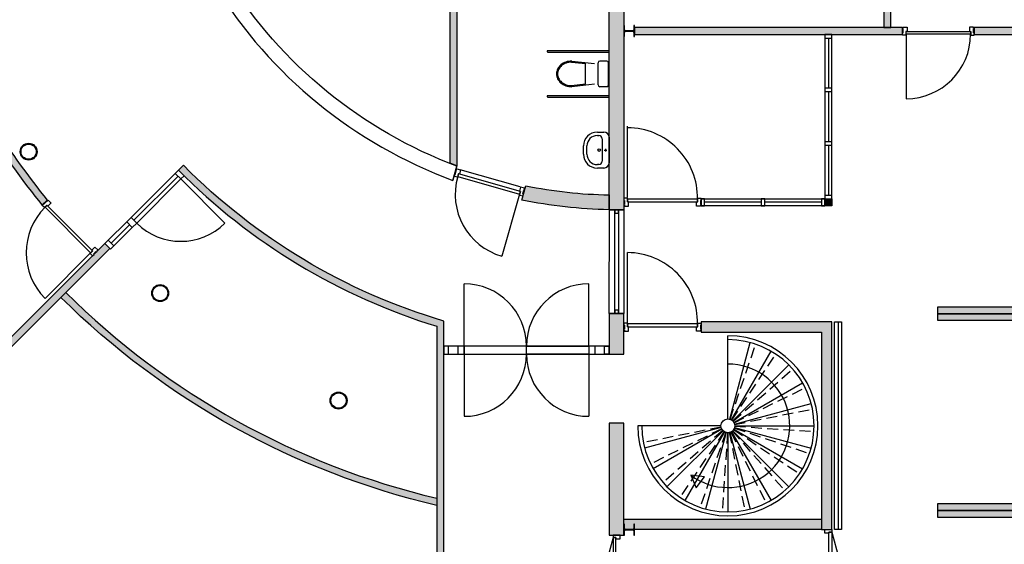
# Model space of a CAD drawing. Header units: millimetres. Extents: x 16297 to 69231, y 13320 to 52100.
# Tile 3 of 6: x 29567 to 43776, y 21049 to 28625. Entities that reach past the tile are written whole.
import ezdxf

# ---------------------------------------------------------------- set-up
doc = ezdxf.new("R2010")
doc.units = ezdxf.units.MM
doc.header["$LTSCALE"] = 100
for name, pattern in [('B0701', [2.34375, 1.5625, -0.78125]), ('DASHED', [19.049999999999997, 12.7, -6.35]), ('HIDDEN', [9.524999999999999, 6.35, -3.175])]:
    doc.linetypes.add(name, pattern=pattern)
for name, color, linetype in [('AA21----_BUITENWAND', 8, 'Continuous'), ('AA22----_BINNENWAND', 9, 'Continuous'), ('AA28----_KONSTRUKTIE', 8, 'Continuous'), ('AL22----_BINNENWAND', 2, 'Continuous'), ('AL24----_TRAPPEN', 7, 'Continuous'), ('AL27----_DAKEN', 8, 'DASHED'), ('Al28----_KONSTRUKTIE', 4, 'Continuous'), ('AL32----_BINNENKOZIJN', 1, 'Continuous'), ('AL51----_RADIATOREN', 8, 'Continuous'), ('AL74----_SANITAIR', 7, 'Continuous')]:
    doc.layers.add(name, color=color, linetype=linetype)

# ---------------------------------------------------------------- blocks, each defined once
blk = doc.blocks.new('*U5')
at = {"layer": 'AL32----_BINNENKOZIJN'}
blk.add_line((-34.99999999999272, -50), (-979.8746805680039, -303.1784076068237), dxfattribs=at)
for points in [[(-1050, 50), (-1050, -50), (-1015.000000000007, -50), (-1015.000000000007, -8.763167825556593), (-1000, -8.763167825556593), (-1000, 50)], [(0, 50), (0, -50), (-34.99999999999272, -50), (-34.99999999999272, -8.763167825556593), (-50, -8.763167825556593), (-50, 50)], [(-1015.000000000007, -8.763167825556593), (-34.99999999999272, -8.763167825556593), (-34.99999999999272, -50), (-1015.000000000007, -50)]]:
    blk.add_lwpolyline(points, close=True, dxfattribs=at)
blk.add_arc((-84.99999999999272, -50), 930.0000000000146, 180, 195.7972966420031, dxfattribs=at)
blk = doc.blocks.new('*U6')
at = {"layer": 'AL32----_BINNENKOZIJN'}
blk.add_line((-34.99999999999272, 50), (-979.8746805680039, 303.1784076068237), dxfattribs=at)
for points in [[(-1050, -50), (-1050, 50), (-1015.000000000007, 50), (-1015.000000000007, 8.763167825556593), (-1000, 8.763167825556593), (-1000, -50)], [(-1015.000000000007, 8.763167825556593), (-34.99999999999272, 8.763167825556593), (-34.99999999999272, 50), (-1015.000000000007, 50)], [(0, -50), (0, 50), (-34.99999999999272, 50), (-34.99999999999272, 8.763167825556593), (-50, 8.763167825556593), (-50, -50)]]:
    blk.add_lwpolyline(points, close=True, dxfattribs=at)
blk.add_arc((-84.99999999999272, 50), 930.0000000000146, 164.2027033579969, 180, dxfattribs=at)
blk = doc.blocks.new('*U19')
at = {"layer": 'AL32----_BINNENKOZIJN'}
blk.add_lwpolyline([(-50, -25), (50, -25), (50, 25), (-50, 25)], close=True, dxfattribs=at)
blk = doc.blocks.new('*U20')
at = {"layer": 'AL32----_BINNENKOZIJN', "color": 0, "linetype": 'ByBlock', "lineweight": -2, "transparency": 16777216}
for p in [(1.421814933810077e-13, 2322), (9.478766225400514e-14, 1548), (4.739383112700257e-14, 774), (0, 0)]:
    blk.add_blockref('*U19', p, dxfattribs=at)
blk = doc.blocks.new('*U21')
at = {"layer": 'AL32----_BINNENKOZIJN'}
blk.add_lwpolyline([(-50, -25), (50, -25), (50, 25), (-50, 25)], close=True, dxfattribs=at)
blk = doc.blocks.new('*U22')
at = {"layer": 'AL32----_BINNENKOZIJN', "color": 0, "linetype": 'ByBlock', "lineweight": -2, "transparency": 16777216}
for p in [(1.062993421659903e-13, 1736), (5.314967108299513e-14, 868), (0, 0)]:
    blk.add_blockref('*U21', p, dxfattribs=at)

msp = doc.modelspace()

# ---------------------------------------------------------------- hatches: boundary and pattern name
at = {"layer": 'AA21----_BUITENWAND'}
h = msp.add_hatch(color=256, dxfattribs=at)
edge = h.paths.add_edge_path()
edge.add_line((20539.51490452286, 30372.03641669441), (20551.31274302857, 30272.73480036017))
edge.add_line((20551.31274302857, 30272.73480036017), (19809.51663044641, 30184.60339739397))
edge.add_arc((38189.87357601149, 32710.83546178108), 18553.1498643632, 187.8258120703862, 191.1932415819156)
edge.add_line((19989.64061967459, 29109.32324819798), (19891.55343779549, 29089.8577723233))
edge.add_arc((39107.30119471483, 32874.20797494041), 19584.8479267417, 189.0521501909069, 191.141254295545, ccw=False)
edge.add_line((19766.37185544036, 29792.85752314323), (19696.8562883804, 30271.92172938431))
edge.add_line((19696.8562883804, 30271.92172938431), (20539.51490452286, 30372.03641669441))
edge = h.paths.add_edge_path()
edge.add_arc((38186.75941301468, 32710.36029766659), 18650.00000571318, 195.8061653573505, 200.1938346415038, ccw=False)
edge.add_line((20241.94035713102, 27630.40269305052), (20338.17383113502, 27657.58947976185))
edge.add_arc((38186.75940757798, 32710.36029589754), 18550.00000000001, 195.8063309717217, 200.1936690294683)
edge.add_line((20777.00618187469, 26307.00237835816), (20683.17167342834, 26272.4323347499))
edge = h.paths.add_edge_path()
edge.add_arc((38186.75941281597, 32710.36029856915), 18650.0000058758, 204.8061653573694, 209.193834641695, ccw=False)
edge.add_line((21257.55130739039, 24885.75723244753), (21348.34703719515, 24927.66353674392))
edge.add_arc((38186.75940757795, 32710.36029589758), 18550.00000000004, 204.8063309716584, 209.1936690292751)
edge.add_line((21993.05500417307, 23662.35290779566), (21905.78370057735, 23613.52952754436))
edge = h.paths.add_edge_path()
edge.add_arc((38186.75940755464, 32710.36029588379), 18549.99999997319, 213.8063309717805, 218.1936690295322, ccw=False)
edge.add_line((22773.13783932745, 22389.37341717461), (22690.01554611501, 22333.77946730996))
edge.add_arc((38186.75940757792, 32710.36029589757), 18650.00000000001, 213.8061653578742, 218.1938346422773)
edge.add_line((23529.28738304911, 21178.62088459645), (23607.84657277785, 21240.49540762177))
edge = h.paths.add_edge_path()
edge.add_line((24504.06104902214, 20037.30756071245), (24577.46315933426, 20105.22024798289))
edge.add_arc((38186.75940757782, 32710.36029589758), 18549.99999999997, 222.8063309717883, 227.1936690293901)
edge.add_line((25581.61935994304, 19101.06404739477), (25513.70667239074, 19027.66193734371))
edge.add_arc((38186.75941543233, 32710.36030375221), 18650.00001110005, 222.8061653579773, 227.1938346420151, ccw=False)
edge = h.paths.add_edge_path(flags=17)
edge.add_arc((38186.75940960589, 32710.3602998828), 18650.00000446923, 240.806165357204, 245.19383464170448, ccw=False)
edge.add_line((29089.92863895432, 16429.38458904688), (29138.75201979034, 16516.65589231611))
edge.add_arc((38186.75940757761, 32710.36029589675), 18550, 240.8063309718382, 245.1936690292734)
edge.add_line((30404.06264869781, 15871.94792538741), (30362.15634380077, 15781.15219586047))
edge = h.paths.add_edge_path()
edge.add_arc((38186.75940935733, 32710.36030138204), 18650.00000576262, 249.8061653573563, 254.1938346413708, ccw=False)
edge.add_line((31748.83144607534, 15206.77256187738), (31783.4014903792, 15300.60707006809))
edge.add_arc((38186.75940757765, 32710.36029589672), 18549.99999999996, 249.8063309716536, 254.1936690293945)
edge.add_line((33133.9885917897, 14861.77471935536), (33106.80180432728, 14765.54124556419))
edge = h.paths.add_edge_path()
edge.add_line((27769.26357379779, 17242.3794856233), (27224.56445235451, 17622.19335078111))
edge.add_line((27224.56445235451, 17622.19335078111), (26694.89847076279, 18022.7113915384))
edge.add_line((33059.00105042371, 14780.25310088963), (32423.59246252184, 14973.15626698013))
edge.add_line((32423.59246252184, 14973.15626698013), (31796.0832981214, 15190.39576988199))
at = {"layer": 'AA22----_BINNENWAND'}
for points in [[(35776.7594075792, 26551.19363605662), (35776.75940757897, 29119.3623267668), (34338.767570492, 29119.36232676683), (34338.767570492, 29219.36232676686), (35876.75940757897, 29219.36232676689), (35876.75940757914, 26512.97919080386)], [(42136.75940757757, 28510.36029589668), (42136.75940757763, 29115.36029589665), (42036.75940757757, 29115.36029589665), (42036.75940757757, 28510.36029589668)], [(42306.75940757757, 28510.36029589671), (38438.75940757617, 28510.36029589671), (38438.75940757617, 28410.36029589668), (42306.75940757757, 28410.36029589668)], [(44075.2019672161, 28510.36029589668), (43340.75940757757, 28510.36029589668), (43340.75940757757, 28410.36029589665), (44075.2019672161, 28410.36029589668)], [(41186.79256029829, 26038.3271431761), (41286.75940757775, 26038.3271431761), (41286.75940757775, 25938.32714317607), (41186.79256029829, 25938.32714317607)], [(25105.283955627, 19558.17416582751), (30868.30353583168, 25321.19374603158), (30797.59285771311, 25391.90442415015), (25034.57327750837, 19628.88484394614)], [(41286.75940757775, 21260.36029589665), (41286.75940757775, 24260.36029589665), (39400.75940757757, 24260.36029589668), (39400.75940757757, 24110.36029589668), (41136.7594075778, 24110.36029589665), (41136.75940757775, 21260.36029589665)], [(38286.75940757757, 21410.36029589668), (41136.75940757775, 21410.36029589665), (41136.75940757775, 21260.36029589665), (38286.75940757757, 21260.36029589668)]]:
    msp.add_hatch(color=256, dxfattribs=at).paths.add_polyline_path(points)
h = msp.add_hatch(color=256, dxfattribs=at)
h.paths.add_polyline_path([(47361.94014388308, 26705.7280617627), (47261.94014388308, 26705.7280617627), (47261.94014388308, 28212.92608488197), (44521.42629114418, 28212.92608488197), (44521.42629114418, 26705.7280617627), (44421.42629114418, 26705.7280617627), (44421.42629114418, 28312.92608488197), (47361.94014388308, 28312.92608488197)])
h.paths.add_polyline_path([(50302.45399662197, 26705.7280617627), (50202.45399662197, 26705.7280617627), (50202.45399662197, 28212.92608488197), (47461.94014388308, 28212.92608488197), (47461.94014388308, 26705.7280617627), (47361.94014388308, 26705.7280617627), (47361.94014388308, 28312.92608488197), (50302.45399662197, 28312.92608488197)])
h.paths.add_polyline_path([(53242.96784936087, 26705.7280617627), (53142.96784936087, 26705.7280617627), (53142.96784936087, 28212.92608488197), (50402.45399662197, 28212.92608488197), (50402.45399662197, 26705.7280617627), (50302.45399662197, 26705.7280617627), (50302.45399662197, 28312.92608488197), (53242.96784936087, 28312.92608488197)])
h.paths.add_polyline_path([(56183.48170209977, 26705.7280617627), (56083.48170209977, 26705.7280617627), (56083.48170209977, 28212.92608488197), (53342.96784936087, 28212.92608488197), (53342.96784936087, 26705.7280617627), (53242.96784936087, 26705.7280617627), (53242.96784936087, 28312.92608488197), (56183.48170209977, 28312.92608488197)])
h.paths.add_polyline_path([(59123.99555483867, 26705.7280617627), (59023.99555483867, 26705.7280617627), (59023.99555483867, 28212.92608488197), (56283.48170209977, 28212.92608488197), (56283.48170209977, 26705.7280617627), (56183.48170209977, 26705.7280617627), (56183.48170209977, 28312.92608488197), (59123.99555483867, 28312.92608488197)])
h.paths.add_polyline_path([(62064.50940757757, 26705.7280617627), (61964.50940757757, 26705.7280617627), (61964.50940757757, 28212.92608488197), (59223.99555483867, 28212.92608488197), (59223.99555483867, 26705.7280617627), (59123.99555483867, 26705.7280617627), (59123.99555483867, 28312.92608488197), (62064.50940757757, 28312.92608488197)])
h.paths.add_polyline_path([(42814.2282680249, 24378.73548866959), (44321.42629114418, 24378.73548866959), (44321.42629114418, 24278.73548866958), (42814.2282680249, 24278.73548866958)], flags=17)
h.paths.add_polyline_path([(47361.94014388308, 24574.75634213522), (47261.94014388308, 24574.75634213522), (47261.94014388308, 23067.55831901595), (44521.42629114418, 23067.55831901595), (44521.42629114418, 24574.75634213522), (44421.42629114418, 24574.75634213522), (44421.42629114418, 22967.55831901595), (47361.94014388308, 22967.55831901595)])
h.paths.add_polyline_path([(50302.45399662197, 24574.75634213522), (50202.45399662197, 24574.75634213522), (50202.45399662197, 23067.55831901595), (47461.94014388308, 23067.55831901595), (47461.94014388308, 24574.75634213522), (47361.94014388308, 24574.75634213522), (47361.94014388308, 22967.55831901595), (50302.45399662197, 22967.55831901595)])
h.paths.add_polyline_path([(53242.96784936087, 24574.75634213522), (53142.96784936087, 24574.75634213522), (53142.96784936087, 23067.55831901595), (50402.45399662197, 23067.55831901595), (50402.45399662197, 24574.75634213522), (50302.45399662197, 24574.75634213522), (50302.45399662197, 22967.55831901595), (53242.96784936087, 22967.55831901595)])
h.paths.add_polyline_path([(56183.48170209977, 24574.75634213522), (56083.48170209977, 24574.75634213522), (56083.48170209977, 23067.55831901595), (53342.96784936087, 23067.55831901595), (53342.96784936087, 24574.75634213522), (53242.96784936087, 24574.75634213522), (53242.96784936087, 22967.55831901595), (56183.48170209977, 22967.55831901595)])
h.paths.add_polyline_path([(59123.99555483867, 24574.75634213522), (59023.99555483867, 24574.75634213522), (59023.99555483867, 23067.55831901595), (56283.48170209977, 23067.55831901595), (56283.48170209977, 24574.75634213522), (56183.48170209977, 24574.75634213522), (56183.48170209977, 22967.55831901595), (59123.99555483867, 22967.55831901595)])
h.paths.add_polyline_path([(62064.50940757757, 24574.75634213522), (61964.50940757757, 24574.75634213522), (61964.50940757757, 23067.55831901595), (59223.99555483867, 23067.55831901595), (59223.99555483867, 24574.75634213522), (59123.99555483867, 24574.75634213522), (59123.99555483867, 22967.55831901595), (62064.50940757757, 22967.55831901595)])
h.paths.add_polyline_path([(42814.2282680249, 21438.22163593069), (42814.2282680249, 21538.22163593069), (44321.42629114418, 21538.22163593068), (44321.42629114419, 24378.73548866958), (42814.2282680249, 24378.73548866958), (42814.2282680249, 24478.73548866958), (44421.42629114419, 24478.73548866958), (44421.42629114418, 21438.22163593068)])
h.paths.add_polyline_path([(47361.94014388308, 21360.36029589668), (47261.94014388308, 21360.36029589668), (47261.94014388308, 22867.55831901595), (44521.42629114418, 22867.55831901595), (44521.42629114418, 21360.36029589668), (44421.42629114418, 21360.36029589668), (44421.42629114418, 22967.55831901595), (47361.94014388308, 22967.55831901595)])
h.paths.add_polyline_path([(50302.45399662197, 21360.36029589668), (50202.45399662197, 21360.36029589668), (50202.45399662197, 22867.55831901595), (47461.94014388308, 22867.55831901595), (47461.94014388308, 21360.36029589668), (47361.94014388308, 21360.36029589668), (47361.94014388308, 22967.55831901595), (50302.45399662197, 22967.55831901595)])
h.paths.add_polyline_path([(53242.96784936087, 21360.36029589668), (53142.96784936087, 21360.36029589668), (53142.96784936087, 22867.55831901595), (50402.45399662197, 22867.55831901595), (50402.45399662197, 21360.36029589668), (50302.45399662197, 21360.36029589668), (50302.45399662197, 22967.55831901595), (53242.96784936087, 22967.55831901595)])
h.paths.add_polyline_path([(56183.48170209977, 21360.36029589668), (56083.48170209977, 21360.36029589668), (56083.48170209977, 22867.55831901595), (53342.96784936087, 22867.55831901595), (53342.96784936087, 21360.36029589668), (53242.96784936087, 21360.36029589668), (53242.96784936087, 22967.55831901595), (56183.48170209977, 22967.55831901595)])
h.paths.add_polyline_path([(59123.99555483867, 21360.36029589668), (59023.99555483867, 21360.36029589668), (59023.99555483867, 22867.55831901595), (56283.48170209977, 22867.55831901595), (56283.48170209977, 21360.36029589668), (56183.48170209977, 21360.36029589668), (56183.48170209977, 22967.55831901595), (59123.99555483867, 22967.55831901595)])
h.paths.add_polyline_path([(62064.50940757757, 21360.36029589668), (61964.50940757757, 21360.36029589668), (61964.50940757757, 22867.55831901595), (59223.99555483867, 22867.55831901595), (59223.99555483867, 21360.36029589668), (59123.99555483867, 21360.36029589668), (59123.99555483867, 22967.55831901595), (62064.50940757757, 22967.55831901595)])
h.paths.add_polyline_path([(42814.2282680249, 21638.22163593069), (44321.42629114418, 21638.22163593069), (44321.42629114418, 21538.22163593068), (42814.2282680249, 21538.22163593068)], flags=17)
h = msp.add_hatch(color=256, dxfattribs=at)
edge = h.paths.add_edge_path()
edge.add_line((29130.65852178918, 27011.49753685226), (29215.29497866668, 27064.75793647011))
edge.add_arc((38186.75940757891, 32710.36029589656), 10599.99999999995, 212.1815657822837, 219.1304346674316)
edge.add_line((29964.21971266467, 26020.82810256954), (29893.13987448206, 25949.74826441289))
edge.add_arc((38186.75940767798, 32710.36029597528), 10700.00000012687, 212.181565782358, 219.1854804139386, ccw=False)
h = msp.add_hatch(color=256, dxfattribs=at)
edge = h.paths.add_edge_path()
edge.add_line((35686.75940757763, 19767.2247137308), (35686.75940754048, 24272.94362965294))
edge.add_arc((38186.75940758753, 32710.360295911), 8800.000000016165, 224.6744540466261, 253.49548447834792, ccw=False)
edge.add_line((31928.96483619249, 26523.2764026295), (31858.25302950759, 26452.56459591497))
edge.add_arc((38186.75940757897, 32710.36029589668), 8899.999999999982, 224.6781119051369, 253.0141914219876)
edge.add_line((35586.75940755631, 24198.60372043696), (35586.7594075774, 19767.22471373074))
edge.add_line((35586.7594075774, 19767.22471373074), (35686.75940757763, 19767.2247137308))
h = msp.add_hatch(color=256, dxfattribs=at)
edge = h.paths.add_edge_path()
edge.add_arc((38186.75940757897, 32710.3602958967), 11400.00000000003, 225.2512980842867, 256.8165185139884, ccw=False)
edge.add_line((30161.17497512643, 24614.06518531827), (30231.8863393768, 24684.77654960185))
edge.add_arc((38186.75940757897, 32710.36029589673), 11300.00000000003, 225.2535219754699, 256.6977180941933)
edge.add_line((35586.75940756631, 21713.54257439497), (35586.75940761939, 21610.81075547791))
at = {"layer": 'AA28----_KONSTRUKTIE'}
h = msp.add_hatch(color=256, dxfattribs=at)
h.paths.add_polyline_path([(38072.75940757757, 15660.36029589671), (38072.75940757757, 16767.22471373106), (38286.75940757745, 16767.22471373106), (38286.75940757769, 15660.36029589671)])
h.paths.add_polyline_path([(38072.75940757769, 19767.22471373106), (38072.75940757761, 20130.36029589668), (38286.75940757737, 20130.36029589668), (38286.7594075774, 19767.22471373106)])
h.paths.add_polyline_path([(38072.75940757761, 21180.36029589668), (38286.75940757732, 21180.36029589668), (38286.75940757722, 22797.14650954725), (38072.75940757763, 22797.14650954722)])
edge = h.paths.add_edge_path()
edge.add_arc((38186.75940678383, 32710.36029559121), 6615.999999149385, 198.0000042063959, 204.0290074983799, ccw=False)
edge.add_line((31894.5696458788, 30665.90339912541), (31691.13469421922, 30599.49327422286))
edge.add_arc((38186.75940757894, 32710.36029589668), 6829.999999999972, 198.002478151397, 204.029737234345)
edge.add_line((31948.68659518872, 29929.1110105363), (32144.10580862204, 30016.33106758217))
edge = h.paths.add_edge_path()
edge.add_line((36810.69229173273, 26020.41715019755), (36870.47993849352, 26226.62184040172))
edge.add_arc((38186.75940757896, 32710.36029589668), 6615.999999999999, 258.5242032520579, 269.0126901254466)
edge.add_line((38072.75940749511, 26095.34253326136), (38072.75940757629, 25881.31175309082))
edge.add_arc((38186.75940764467, 32710.36029649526), 6830.000000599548, 258.376834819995, 269.04362779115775, ccw=False)
h.paths.add_polyline_path([(38286.75940757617, 39539.40883870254), (38286.75940757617, 25881.31175309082), (38072.75940757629, 25881.31175309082), (38072.75940757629, 39539.40883870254)])
h.paths.add_polyline_path([(38072.75940757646, 30244.3623267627), (36751.75940757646, 30244.36232676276), (36751.75940757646, 30458.36232676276), (38072.75940757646, 30458.3623267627)], flags=17)
h.paths.add_polyline_path([(38072.75940757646, 32322.3623267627), (33793.75940757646, 32322.3623267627), (33793.75940757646, 32088.36232676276), (34007.75940757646, 32088.36232676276), (34007.75940757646, 32108.3623267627), (35807.75940757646, 32108.36232676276), (35807.75940757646, 30458.3623267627), (34007.75940757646, 30458.36232676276), (34007.75940757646, 30828.36232676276), (33793.75940757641, 30828.3623267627), (33793.75940757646, 30244.3623267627), (36021.75940757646, 30244.3623267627), (36021.75940757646, 32108.3623267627), (38072.75940757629, 32108.3623267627)])
h.paths.add_polyline_path([(38072.75940757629, 35176.36232676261), (33793.75940757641, 35176.36232676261), (33793.75940757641, 34962.36232676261), (38072.75940757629, 34962.36232676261)])
edge = h.paths.add_edge_path()
edge.add_line((31948.68659517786, 35491.60958123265), (32144.10580864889, 35404.38952427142))
edge.add_arc((38186.75940757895, 32710.36029589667), 6615.999999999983, 155.9709925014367, 161.9999957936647)
edge.add_line((31894.56964586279, 34754.81719261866), (31691.13469421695, 34821.22731756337))
edge.add_arc((38186.75940796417, 32710.3602957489), 6830.000000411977, 155.9702627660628, 161.9975218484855, ccw=False)
edge = h.paths.add_edge_path()
edge.add_arc((38186.75940742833, 32710.36029599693), 6615.999999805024, 90.98730987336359, 148.1525196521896, ccw=False)
edge.add_line((38072.75940748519, 39325.37805843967), (38072.75940739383, 39539.40883860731))
edge.add_arc((38186.75940748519, 32710.36029589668), 6829.999999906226, 90.95637220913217, 148.1523002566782)
edge.add_line((32384.9906464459, 36314.29970190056), (32566.76037028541, 36201.35826505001))
h.paths.add_polyline_path([(38072.75940757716, 42623.57408223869), (38072.7594075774, 45653.4958780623), (38286.75940757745, 45653.49587806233), (38286.75940757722, 42623.57408223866)])
h.paths.add_polyline_path([(38072.75940756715, 49760.36029589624), (38286.75940757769, 49760.36029589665), (38286.75940757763, 48653.4958780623), (38072.75940757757, 48653.4958780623)])
h.paths.add_polyline_path([(38072.75970925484, 41039.40883906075), (38072.75940757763, 41623.67276903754), (38286.75940757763, 41623.67276903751), (38286.75940757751, 41039.40883870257), (38072.75940757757, 41039.40883870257)])
edge = h.paths.add_edge_path(flags=17)
edge.add_line((32566.76037022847, 29219.36232680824), (32384.99064775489, 29106.42089064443))
edge.add_arc((38186.75940049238, 32710.36028350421), 6829.999985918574, 211.8476996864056, 249.6978999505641)
edge.add_line((35816.95411704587, 26304.6657289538), (35876.17733960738, 26510.95173481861))
edge.add_arc((38186.74289855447, 32710.33154785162), 6615.967296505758, 211.8473631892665, 249.5591153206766, ccw=False)
edge.add_arc((32566.76243662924, 29219.36104314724), 0.002432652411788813, 31.84736321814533, 148.1511927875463)
edge = h.paths.add_edge_path()
edge.add_line((32566.76037022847, 29219.36232680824), (32384.99064775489, 29106.42089064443))
edge.add_arc((38186.75940049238, 32710.36028350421), 6829.999985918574, 211.8476996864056, 249.6978999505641)
edge.add_line((35816.95411704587, 26304.6657289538), (35876.17733960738, 26510.95173481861))
edge.add_arc((38186.74289855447, 32710.33154785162), 6615.967296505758, 211.8473631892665, 249.5591153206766)
edge.add_arc((32566.76243662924, 29219.36104314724), 0.002432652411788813, 31.84736321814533, 148.1511927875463)
h.paths.add_polyline_path([(38072.75940757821, 24383.0866180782), (38072.75940757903, 23797.04782275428), (38286.75940757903, 23797.04782275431), (38286.75940757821, 24383.0866180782)])

# ---------------------------------------------------------------- linework, layer by layer
at = {"layer": 'AL22----_BINNENWAND'}
for points in [[(35776.7594075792, 26551.19363605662), (35776.75940757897, 29119.3623267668), (34338.767570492, 29119.36232676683), (34338.767570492, 29219.36232676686), (35876.75940757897, 29219.36232676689), (35876.75940757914, 26512.97919080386)], [(42136.75940757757, 28510.36029589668), (42136.75940757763, 29115.36029589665), (42036.75940757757, 29115.36029589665), (42036.75940757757, 28510.36029589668)], [(42306.75940757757, 28510.36029589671), (38438.75940757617, 28510.36029589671), (38438.75940757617, 28410.36029589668), (42306.75940757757, 28410.36029589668)], [(44075.2019672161, 28510.36029589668), (43340.75940757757, 28510.36029589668), (43340.75940757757, 28410.36029589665), (44075.2019672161, 28410.36029589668)], [(41186.79256029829, 26038.3271431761), (41286.75940757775, 26038.3271431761), (41286.75940757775, 25938.32714317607), (41186.79256029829, 25938.32714317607)], [(25105.283955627, 19558.17416582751), (30868.30353583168, 25321.19374603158), (30797.59285771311, 25391.90442415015), (25034.57327750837, 19628.88484394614)], [(42814.2282680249, 21438.22163593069), (42814.2282680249, 21538.22163593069), (44321.42629114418, 21538.22163593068), (44321.42629114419, 24378.73548866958), (42814.2282680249, 24378.73548866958), (42814.2282680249, 24478.73548866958), (44421.42629114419, 24478.73548866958), (44421.42629114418, 21438.22163593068), (42814.2282680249, 21438.22163593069)], [(42814.2282680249, 24378.73548866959), (44321.42629114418, 24378.73548866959), (44321.42629114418, 24278.73548866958), (42814.2282680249, 24278.73548866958)], [(41286.75940757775, 21260.36029589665), (41286.75940757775, 24260.36029589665), (39400.75940757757, 24260.36029589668), (39400.75940757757, 24110.36029589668), (41136.7594075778, 24110.36029589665), (41136.75940757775, 21260.36029589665)], [(42814.2282680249, 21638.22163593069), (44321.42629114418, 21638.22163593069), (44321.42629114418, 21538.22163593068), (42814.2282680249, 21538.22163593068)], [(38286.75940757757, 21410.36029589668), (41136.75940757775, 21410.36029589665), (41136.75940757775, 21260.36029589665), (38286.75940757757, 21260.36029589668)]]:
    msp.add_lwpolyline(points, close=True, dxfattribs=at)
for points in [[(29130.65852178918, 27011.49753685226), (29215.29497866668, 27064.75793647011, 0.03032945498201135), (29964.21971266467, 26020.82810256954), (29893.13987448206, 25949.74826441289, -0.0305698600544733)], [(35686.75940757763, 19767.2247137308), (35686.75940754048, 24272.94362965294, -0.12642260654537), (31928.96483619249, 26523.2764026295), (31858.25302950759, 26452.56459591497, 0.1242733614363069), (35586.75940755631, 24198.60372043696), (35586.7594075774, 19767.22471373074)], [(35586.75940761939, 21610.81075547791, -0.1386067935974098), (30161.17497512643, 24614.06518531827), (30231.8863393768, 24684.77654960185, 0.1380686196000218), (35586.75940756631, 21713.54257439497)]]:
    msp.add_lwpolyline(points, format="xyb", close=True, dxfattribs=at)
at = {"layer": 'AL24----_TRAPPEN', "linetype": 'ByBlock'}
for p, q in [((39786.75940757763, 24004.36029589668), (39786.75940757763, 24060.36029589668)), ((39786.75940757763, 22860.36029589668), (39786.75940757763, 24004.36029589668)), ((39812.64131208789, 22856.95287852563), (40108.73029968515, 23961.97202380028)), ((39836.75940757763, 22846.96283627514), (40408.75940757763, 23837.69589820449)), ((39857.47008569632, 22831.07097401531), (40666.40024337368, 23640.0011316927)), ((39873.36194795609, 22810.36029589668), (40864.0950098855, 23382.36029589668)), ((39883.35199020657, 22786.242200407), (40988.37113548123, 23082.33118800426)), ((39686.75940757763, 22760.36029589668), (38486.75940757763, 22760.36029589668)), ((39886.75940757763, 22760.36029589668), (41030.75940757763, 22760.36029589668)), ((39690.16682494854, 22734.47839138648), (38585.14767967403, 22438.3894037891)), ((39700.156867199, 22710.36029589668), (38709.42380526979, 22138.36029589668)), ((39716.04872945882, 22689.64961777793), (38907.11857178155, 21880.71946010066)), ((39736.75940757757, 22673.75775551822), (39164.75940757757, 21683.02469358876)), ((39760.87750306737, 22663.76771326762), (39464.78851547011, 21558.74856799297)), ((39786.75940757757, 22660.36029589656), (39786.75940757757, 21516.36029589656)), ((39812.64131208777, 22663.76771326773), (40108.73029968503, 21558.74856799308)), ((39836.75940757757, 22673.75775551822), (40408.75940757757, 21683.02469358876)), ((39857.47008569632, 22689.64961777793), (40666.4002433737, 21880.71946010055)), ((39873.36194795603, 22710.36029589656), (40864.09500988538, 22138.36029589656)), ((39883.35199020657, 22734.47839138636), (40988.37113548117, 22438.3894037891)), ((39450.3745439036, 22022.72269958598), (39251.80234741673, 22046.57815561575)), ((39251.80234741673, 22046.57815561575), (39330.42901471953, 21862.68186095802)), ((39330.42901471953, 21862.68186095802), (39450.3745439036, 22022.72269958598))]:
    msp.add_line(p, q, dxfattribs=at)
at = {"layer": 'AL24----_TRAPPEN', "linetype": 'B0701'}
for p, q in [((39818.9278072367, 22855.04500460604), (40186.9342993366, 23938.23807224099)), ((39842.33790149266, 22843.49290691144), (40478.15587188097, 23794.52997692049)), ((39861.96041323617, 22826.27545915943), (40722.25991796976, 23580.34492688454)), ((39876.45810071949, 22804.56600196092), (40902.61115026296, 23310.27927933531)), ((39884.84297049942, 22779.84399894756), (41006.91893032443, 23002.73756184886)), ((39688.67584465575, 22740.87659284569), (38566.59988483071, 22517.9830299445)), ((39886.5436075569, 22753.79421376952), (41028.07485531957, 22678.67823423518)), ((39697.06071443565, 22716.15458983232), (38670.90766489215, 22210.44131245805)), ((39711.55840191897, 22694.44513263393), (38851.25889718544, 21940.3756649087)), ((39731.18091366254, 22677.2276848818), (39095.36294327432, 21726.19061487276)), ((39754.59100791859, 22665.6755871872), (39386.58451581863, 21582.48251955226)), ((39780.19332545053, 22660.57609591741), (39705.07734591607, 21519.04484815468)), ((39806.24311062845, 22662.27673297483), (40029.13667352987, 21540.20077314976)), ((39830.96511364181, 22670.66160275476), (40336.6783910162, 21644.50855321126)), ((39852.67457084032, 22685.15929023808), (40606.74403856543, 21824.85978550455)), ((39869.89201859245, 22704.78180198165), (40820.92908860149, 22068.96383159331)), ((39881.44411628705, 22728.19189623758), (40964.63718392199, 22360.18540413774))]:
    msp.add_line(p, q, dxfattribs=at)
at = {"layer": 'AL24----_TRAPPEN', "linetype": 'ByBlock'}
msp.add_circle((39786.75940757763, 22760.36029589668), 100, dxfattribs=at)
for radius, start in [(1300, 180), (1244, 180), (892, 233.1496057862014)]:
    msp.add_arc((39786.75940757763, 22760.36029589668), radius, start, 90, dxfattribs=at)
at = {"layer": 'AL27----_DAKEN', "linetype": 'HIDDEN'}
msp.add_arc((35686.75940756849, 32710.36029589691), 19390.00000000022, 89.99998725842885, 270.0000126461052, dxfattribs=at)
at = {"layer": 'Al28----_KONSTRUKTIE', "linetype": 'ByBlock'}
for p, q in [((38286.75940757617, 28540.36029589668), (38286.75940757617, 28380.36029589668)), ((38295.75940757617, 28540.36029589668), (38286.75940757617, 28540.36029589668)), ((38295.75940757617, 28478.36029589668), (38295.75940757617, 28540.36029589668)), ((38295.75940757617, 28380.36029589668), (38295.75940757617, 28442.36029589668)), ((38414.75940757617, 28463.36029589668), (38310.75940757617, 28463.36029589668)), ((38310.75940757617, 28457.36029589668), (38414.75940757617, 28457.36029589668)), ((38438.75940757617, 28540.36029589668), (38429.75940757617, 28540.36029589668)), ((38429.75940757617, 28540.36029589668), (38429.75940757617, 28478.36029589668)), ((38429.75940757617, 28442.36029589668), (38429.75940757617, 28380.36029589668)), ((38438.75940757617, 28380.36029589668), (38438.75940757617, 28540.36029589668)), ((38286.75940757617, 28380.36029589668), (38295.75940757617, 28380.36029589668)), ((38429.75940757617, 28380.36029589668), (38438.75940757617, 28380.36029589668)), ((38286.75940757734, 21340.36029589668), (38286.75940757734, 21180.36029589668)), ((38295.75940757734, 21340.36029589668), (38286.75940757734, 21340.36029589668)), ((38295.75940757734, 21278.36029589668), (38295.75940757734, 21340.36029589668)), ((38438.75940757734, 21340.36029589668), (38429.75940757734, 21340.36029589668)), ((38429.75940757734, 21340.36029589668), (38429.75940757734, 21278.36029589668)), ((38438.75940757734, 21180.36029589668), (38438.75940757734, 21340.36029589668)), ((38286.75940757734, 21180.36029589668), (38295.75940757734, 21180.36029589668)), ((38295.75940757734, 21180.36029589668), (38295.75940757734, 21242.36029589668)), ((38414.75940757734, 21263.36029589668), (38310.75940757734, 21263.36029589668)), ((38310.75940757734, 21257.36029589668), (38414.75940757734, 21257.36029589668)), ((38429.75940757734, 21242.36029589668), (38429.75940757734, 21180.36029589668)), ((38429.75940757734, 21180.36029589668), (38438.75940757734, 21180.36029589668))]:
    msp.add_line(p, q, dxfattribs=at)
at = {"layer": 'Al28----_KONSTRUKTIE'}
for p, q in [((35876.75940757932, 26512.97919080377), (35817.51021960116, 26306.60274237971)), ((38072.75940757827, 24381.31175309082), (38286.75940757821, 24381.31175309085))]:
    msp.add_line(p, q, dxfattribs=at)
for points in [[(38286.75940757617, 39539.40883870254), (38286.75940757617, 25881.31175309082), (38072.75940757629, 25881.31175309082), (38072.75940757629, 39539.40883870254)], [(38072.75940757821, 24383.0866180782), (38072.75940757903, 23797.04782275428), (38286.75940757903, 23797.04782275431), (38286.75940757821, 24383.0866180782)], [(38072.75940757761, 21180.36029589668), (38286.75940757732, 21180.36029589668), (38286.75940757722, 22797.14650954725), (38072.75940757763, 22797.14650954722)]]:
    msp.add_lwpolyline(points, close=True, dxfattribs=at)
for points in [[(32566.76037022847, 29219.36232680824), (32384.99064775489, 29106.42089064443, 0.1666707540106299), (35816.95411704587, 26304.6657289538), (35876.17733960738, 26510.95173481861, -0.1660499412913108), (32566.76450306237, 29219.36232675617, 0.5560433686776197)], [(36810.69229173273, 26020.41715019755), (36870.47993849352, 26226.62184040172, 0.04579663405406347), (38072.75940749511, 26095.34253326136), (38072.75940757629, 25881.31175309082, -0.04657630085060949)]]:
    msp.add_lwpolyline(points, format="xyb", close=True, dxfattribs=at)
for centre, radius in [((29695.54701596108, 26719.14790428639), 122.25), ((29695.54701596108, 26719.14790428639), 109.75), ((31593.34217607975, 24676.57663394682), 122.25), ((31593.34217607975, 24676.57663394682), 109.75), ((34168.57089921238, 23124.89530163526), 122.25), ((34168.57089921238, 23124.89530163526), 109.75)]:
    msp.add_circle(centre, radius, dxfattribs=at)
at = {"layer": 'Al28----_KONSTRUKTIE', "linetype": 'ByBlock'}
for centre, start, end in [((38310.75940757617, 28478.36029589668), 180, 270), ((38310.75940757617, 28442.36029589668), 90, 180), ((38414.75940757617, 28478.36029589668), 270, 0), ((38414.75940757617, 28442.36029589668), 0, 90), ((38310.75940757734, 21278.36029589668), 180, 270), ((38310.75940757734, 21242.36029589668), 90, 180), ((38414.75940757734, 21278.36029589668), 270, 0), ((38414.75940757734, 21242.36029589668), 0, 90)]:
    msp.add_arc(centre, 15, start, end, dxfattribs=at)
at = {"layer": 'AL32----_BINNENKOZIJN'}
for p, q in [((42358.75940757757, 28414.36029589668), (42358.75940757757, 28454.36029589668)), ((42358.75940757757, 28454.36029589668), (43288.75940757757, 28454.36029589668)), ((43288.75940757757, 28454.36029589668), (43288.75940757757, 28414.36029589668)), ((41236.75940757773, 28360.36029589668), (41236.75940757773, 27636.36029589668)), ((42358.75940757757, 28414.36029589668), (42358.75940757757, 27484.36029589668)), ((43288.75940757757, 28414.36029589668), (42358.75940757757, 28414.36029589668)), ((41236.75940757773, 27586.36029589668), (41236.75940757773, 26862.36029589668)), ((38338.75940757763, 26059.32714317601), (38338.75940757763, 27089.32714317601)), ((41236.75940757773, 26812.36029589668), (41236.75940757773, 26088.36029589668)), ((31858.25302949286, 26452.56459592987), (31810.87687515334, 26405.18844159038)), ((31938.86320254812, 26371.95442287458), (31858.25302949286, 26452.56459592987)), ((36789.50495326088, 26209.30125125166), (35922.52674922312, 26458.20443267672)), ((31174.48077208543, 25768.79233852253), (31810.87687515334, 26405.18844159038)), ((31851.181961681, 26364.88335506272), (31214.78585861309, 25728.48725199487)), ((31255.09094514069, 25688.18216546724), (31891.48704820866, 26324.57826853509)), ((31810.87687515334, 26405.18844159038), (31891.48704820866, 26324.57826853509)), ((31891.48704820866, 26324.57826853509), (31938.86320254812, 26371.95442287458)), ((31891.48704820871, 26324.57826853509), (32527.88315127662, 25688.18216546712)), ((35898.16434182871, 26399.09399100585), (35887.12650673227, 26360.64706399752)), ((35887.12650673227, 26360.64706399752), (36781.017559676, 26104.01739800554)), ((36792.05539477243, 26142.46432501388), (35898.16434182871, 26399.09399100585)), ((36781.017559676, 26104.01739800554), (36524.38789368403, 25210.12634506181)), ((36781.017559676, 26104.01739800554), (36792.05539477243, 26142.46432501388)), ((39348.75940757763, 26034.32714317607), (38338.75940757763, 26034.32714317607)), ((38338.75940757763, 26034.32714317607), (38338.75940757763, 25994.32714317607)), ((39348.75940757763, 25994.32714317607), (39348.75940757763, 26034.32714317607)), ((29961.02212547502, 25944.0914101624), (29932.73785422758, 25915.80713891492)), ((29932.73785422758, 25915.80713891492), (30590.34716073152, 25258.19783241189)), ((30618.63143197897, 25286.48210365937), (29961.02212547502, 25944.0914101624)), ((38072.75940757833, 24381.31175309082), (38076.75940757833, 25881.31175309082)), ((38076.75940757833, 25881.31175309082), (38286.75940757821, 25881.31175309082)), ((38156.75940757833, 25881.31175309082), (38206.75940757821, 25881.31175309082)), ((38156.75940757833, 24381.31175309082), (38156.75940757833, 25881.31175309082)), ((38206.75940757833, 25881.31175309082), (38156.75940757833, 25881.31175309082)), ((38156.75940757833, 25881.31175309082), (38156.75940757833, 25833.34070279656)), ((38206.75940757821, 25881.31175309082), (38206.75940757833, 24381.31175309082)), ((38206.75940757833, 25833.34070279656), (38206.75940757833, 25881.31175309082)), ((38286.75940757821, 25881.31175309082), (38286.75940757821, 24381.31175309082)), ((38338.75940757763, 25994.32714317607), (39348.75940757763, 25994.32714317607)), ((40268.79256029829, 25988.3271431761), (39450.79256029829, 25988.3271431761)), ((41136.79256029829, 25988.3271431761), (40318.79256029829, 25988.3271431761)), ((31174.48077208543, 25768.79233852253), (31110.84116177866, 25705.15272821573)), ((31255.09094514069, 25688.18216546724), (31174.48077208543, 25768.79233852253)), ((38156.75940757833, 25833.34070279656), (38206.75940757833, 25833.34070279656)), ((30844.96901205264, 25439.28057848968), (31110.84116177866, 25705.15272821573)), ((31151.14624830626, 25664.8476416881), (30885.2740985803, 25398.97549196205)), ((30925.5791851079, 25358.67040543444), (31191.45133483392, 25624.54255516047)), ((31110.84116177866, 25705.15272821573), (31191.45133483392, 25624.54255516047)), ((31191.45133483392, 25624.54255516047), (31255.09094514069, 25688.18216546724)), ((30844.96901205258, 25439.28057848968), (30797.59285771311, 25391.90442415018)), ((30925.57918510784, 25358.67040543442), (30844.96901205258, 25439.28057848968)), ((30797.59285771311, 25391.90442415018), (30878.20303076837, 25311.29425109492)), ((30878.20303076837, 25311.29425109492), (30925.57918510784, 25358.67040543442)), ((30590.34716073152, 25258.19783241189), (29932.73785422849, 24600.58852590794)), ((30590.34716073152, 25258.19783241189), (30618.63143197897, 25286.48210365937)), ((38338.75940757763, 24231.36029589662), (38338.75940757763, 25261.36029589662)), ((35979.75940757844, 23911.04782275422), (35979.75940757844, 24811.0478227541)), ((37779.75940757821, 23911.04782275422), (37779.75940757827, 24811.0478227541)), ((38286.75940757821, 24381.31175309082), (38072.75940757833, 24381.31175309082)), ((38206.75940757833, 24431.31175309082), (38156.75940757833, 24431.31175309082)), ((38156.75940757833, 24431.31175309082), (38156.75940757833, 24381.31175309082)), ((38206.75940757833, 24381.31175309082), (38156.75940757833, 24381.31175309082)), ((38156.75940757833, 24381.31175309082), (38206.75940757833, 24381.31175309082)), ((38206.75940757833, 24381.31175309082), (38206.75940757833, 24431.31175309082)), ((39348.75940757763, 24231.36029589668), (38338.75940757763, 24231.36029589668)), ((38338.75940757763, 24231.36029589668), (38338.75940757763, 24191.36029589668)), ((38338.75940757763, 24191.36029589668), (39348.75940757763, 24191.36029589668)), ((39348.75940757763, 24191.36029589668), (39348.75940757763, 24231.36029589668)), ((38072.75940757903, 23911.04782275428), (35686.75940757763, 23911.04782275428)), ((35686.75940757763, 23911.04782275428), (35686.75940757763, 23797.04782275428)), ((35753.75940757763, 23911.04782275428), (35686.75940757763, 23911.04782275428)), ((35686.75940757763, 23911.04782275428), (35686.75940757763, 23797.04782275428)), ((35753.75940757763, 23797.04782275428), (35753.75940757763, 23911.04782275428)), ((35979.75940757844, 23911.04782275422), (35889.75940757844, 23911.04782275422)), ((35889.75940757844, 23911.04782275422), (35889.75940757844, 23797.04782275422)), ((36879.75940757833, 23911.04782275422), (35979.75940757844, 23911.04782275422)), ((35979.75940757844, 23911.04782275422), (35979.75940757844, 23797.04782275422)), ((35979.75940757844, 23797.04782275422), (35979.75940757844, 23911.04782275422)), ((36879.75940757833, 23797.04782275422), (36879.75940757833, 23911.04782275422)), ((36879.75940757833, 23911.04782275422), (37779.75940757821, 23911.04782275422)), ((36879.75940757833, 23797.04782275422), (36879.75940757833, 23911.04782275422)), ((37779.75940757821, 23911.04782275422), (37779.75940757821, 23797.04782275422)), ((37869.75940757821, 23911.04782275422), (37779.75940757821, 23911.04782275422)), ((37779.75940757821, 23911.04782275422), (37779.75940757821, 23797.04782275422)), ((37869.75940757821, 23797.04782275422), (37869.75940757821, 23911.04782275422)), ((38005.75940757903, 23797.04782275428), (38005.75940757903, 23911.04782275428)), ((38005.75940757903, 23911.04782275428), (38072.75940757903, 23911.04782275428)), ((38072.75940757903, 23797.04782275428), (38072.75940757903, 23911.04782275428)), ((38072.75940757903, 23911.04782275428), (38072.75940757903, 23797.04782275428)), ((35686.75940757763, 23797.04782275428), (38072.75940757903, 23797.04782275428)), ((35686.75940757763, 23797.04782275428), (35753.75940757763, 23797.04782275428)), ((35889.75940757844, 23797.04782275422), (35979.75940757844, 23797.04782275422)), ((35979.75940757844, 23797.04782275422), (35979.75940757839, 22897.04782275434)), ((35979.75940757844, 23797.04782275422), (36879.75940757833, 23797.04782275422)), ((37779.75940757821, 23797.04782275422), (36879.75940757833, 23797.04782275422)), ((37779.75940757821, 23797.04782275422), (37779.75940757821, 22897.04782275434)), ((37779.75940757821, 23797.04782275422), (37869.75940757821, 23797.04782275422)), ((38072.75940757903, 23797.04782275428), (38005.75940757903, 23797.04782275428))]:
    msp.add_line(p, q, dxfattribs=at)
for points in [[(42306.75940757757, 28433.36029589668), (42315.75940757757, 28433.36029589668), (42315.75940757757, 28487.36029589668), (42306.75940757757, 28487.36029589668), (42306.75940757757, 28497.36029589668), (42315.75940757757, 28497.36029589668), (42315.75940757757, 28517.36029589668), (42372.75940757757, 28517.36029589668), (42373.75940757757, 28516.36029589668), (42373.75940757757, 28455.36029589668), (42372.75940757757, 28454.36029589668), (42356.75940757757, 28454.36029589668), (42356.75940757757, 28405.36029589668), (42354.75940757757, 28403.36029589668), (42306.75940757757, 28403.36029589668)], [(43340.75940757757, 28433.36029589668), (43331.75940757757, 28433.36029589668), (43331.75940757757, 28487.36029589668), (43340.75940757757, 28487.36029589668), (43340.75940757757, 28497.36029589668), (43331.75940757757, 28497.36029589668), (43331.75940757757, 28517.36029589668), (43274.75940757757, 28517.36029589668), (43273.75940757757, 28516.36029589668), (43273.75940757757, 28455.36029589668), (43274.75940757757, 28454.36029589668), (43290.75940757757, 28454.36029589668), (43290.75940757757, 28405.36029589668), (43292.75940757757, 28403.36029589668), (43340.75940757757, 28403.36029589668)], [(41186.75940757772, 26038.3271431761), (41286.75940757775, 26038.3271431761), (41286.75940757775, 28410.36029589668), (41186.75940757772, 28410.36029589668)], [(35842.38847329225, 26393.25853995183), (35851.03903186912, 26390.77502705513), (35865.9401092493, 26442.67837851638), (35857.28955067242, 26445.16189141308), (35860.04900944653, 26454.77362316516), (35868.69956802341, 26452.29011026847), (35874.21848557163, 26471.51357377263), (35929.0053565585, 26455.78465876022), (35929.6905838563, 26454.5475397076), (35912.85788533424, 26395.91597601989), (35911.62076628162, 26395.2307487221), (35896.24199547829, 26399.64588276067), (35882.72064748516, 26352.54839717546), (35880.24640937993, 26351.17794257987), (35834.11009696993, 26364.42334469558)], [(36836.24153645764, 26107.93050270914), (36827.59097788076, 26110.41401560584), (36842.49205526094, 26162.31736706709), (36851.14261383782, 26159.83385417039), (36853.90207261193, 26169.44558592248), (36845.25151403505, 26171.92909881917), (36850.77043158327, 26191.15256232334), (36795.98356059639, 26206.88147733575), (36794.74644154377, 26206.19625003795), (36777.91374302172, 26147.56468635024), (36778.59897031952, 26146.32756729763), (36793.97774112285, 26141.91243325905), (36780.45639312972, 26094.81494767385), (36781.82684772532, 26092.34070956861), (36827.96316013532, 26079.0953074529)], [(29909.40333044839, 25966.01172037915), (29915.76729147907, 25959.64775934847), (29953.95105766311, 25997.83152553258), (29947.58709663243, 26004.19548656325), (29954.65816444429, 26011.26655437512), (29961.02212547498, 26004.90259334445), (29975.1642610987, 26019.04472896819), (30015.46934762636, 25978.73964244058), (30015.46934762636, 25977.32542887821), (29972.33583397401, 25934.1919152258), (29970.92162041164, 25934.1919152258), (29959.60791191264, 25945.50562372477), (29924.95967963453, 25910.85739144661), (29922.13125250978, 25910.85739144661), (29888.1901270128, 25944.79851694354)], [(38286.75940757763, 26015.32714317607), (38295.75940757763, 26015.32714317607), (38295.75940757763, 25961.32714317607), (38286.75940757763, 25961.32714317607), (38286.75940757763, 25951.32714317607), (38295.75940757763, 25951.32714317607), (38295.75940757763, 25931.32714317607), (38352.75940757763, 25931.32714317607), (38353.75940757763, 25932.32714317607), (38353.75940757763, 25993.32714317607), (38352.75940757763, 25994.32714317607), (38336.75940757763, 25994.32714317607), (38336.75940757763, 26043.32714317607), (38334.75940757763, 26045.32714317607), (38286.75940757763, 26045.32714317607)], [(39400.75940757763, 26015.32714317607), (39391.75940757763, 26015.32714317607), (39391.75940757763, 25961.32714317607), (39400.75940757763, 25961.32714317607), (39400.75940757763, 25951.32714317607), (39391.75940757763, 25951.32714317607), (39391.75940757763, 25931.32714317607), (39334.75940757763, 25931.32714317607), (39333.75940757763, 25932.32714317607), (39333.75940757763, 25993.32714317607), (39334.75940757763, 25994.32714317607), (39350.75940757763, 25994.32714317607), (39350.75940757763, 26043.32714317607), (39352.75940757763, 26045.32714317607), (39400.75940757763, 26045.32714317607)], [(41186.79256029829, 25938.3271431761), (39400.75940757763, 25938.32714317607), (39400.75940757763, 26038.3271431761), (41186.75940757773, 26038.36029589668)], [(30640.55174219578, 25234.86330863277), (30634.1877811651, 25241.22726966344), (30672.37154734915, 25279.41103584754), (30678.73550837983, 25273.04707481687), (30685.80657619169, 25280.11814262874), (30679.44261516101, 25286.48210365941), (30693.58475078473, 25300.62423928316), (30653.27966425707, 25340.92932581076), (30651.8654506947, 25340.92932581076), (30608.73193704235, 25297.79581215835), (30608.73193704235, 25296.38159859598), (30620.04564554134, 25285.067890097), (30585.39741326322, 25250.41965781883), (30585.39741326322, 25247.59123069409), (30619.3385387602, 25213.65010519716)], [(38286.75940757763, 24212.36029589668), (38295.75940757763, 24212.36029589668), (38295.75940757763, 24158.36029589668), (38286.75940757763, 24158.36029589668), (38286.75940757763, 24148.36029589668), (38295.75940757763, 24148.36029589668), (38295.75940757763, 24128.36029589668), (38352.75940757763, 24128.36029589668), (38353.75940757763, 24129.36029589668), (38353.75940757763, 24190.36029589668), (38352.75940757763, 24191.36029589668), (38336.75940757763, 24191.36029589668), (38336.75940757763, 24240.36029589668), (38334.75940757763, 24242.36029589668), (38286.75940757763, 24242.36029589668)], [(39400.75940757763, 24212.36029589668), (39391.75940757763, 24212.36029589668), (39391.75940757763, 24158.36029589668), (39400.75940757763, 24158.36029589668), (39400.75940757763, 24148.36029589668), (39391.75940757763, 24148.36029589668), (39391.75940757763, 24128.36029589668), (39334.75940757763, 24128.36029589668), (39333.75940757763, 24129.36029589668), (39333.75940757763, 24190.36029589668), (39334.75940757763, 24191.36029589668), (39350.75940757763, 24191.36029589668), (39350.75940757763, 24240.36029589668), (39352.75940757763, 24242.36029589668), (39400.75940757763, 24242.36029589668)]]:
    msp.add_lwpolyline(points, close=True, dxfattribs=at)
for centre, radius, start, end in [((42358.75940757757, 28414.36029589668), 930, 270, 0), ((38337.47667056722, 26052.8751389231), 1011.45281764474, 358.9492525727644, 89.92733676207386), ((36781.01755967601, 26104.01739800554), 930.0000000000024, 163.9816097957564, 253.9816097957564), ((30590.34716073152, 25258.19783241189), 930.0000000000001, 135, 225), ((31891.48704820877, 26324.57826853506), 899.9999999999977, 225, 315), ((38337.47667056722, 24249.9082916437), 1011.45281764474, 358.9492525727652, 89.92733676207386), ((35979.75940757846, 23911.04782275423), 899.999999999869, 0, 90), ((37779.75940757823, 23911.0478227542), 899.9999999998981, 90, 180), ((35979.75940757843, 23797.04782275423), 899.9999999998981, 270, 0), ((37779.7594075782, 23797.0478227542), 899.999999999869, 180, 270)]:
    msp.add_arc(centre, radius, start, end, dxfattribs=at)
at = {"layer": 'AL51----_RADIATOREN'}
msp.add_lwpolyline([(41425.67237667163, 21260.36029589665), (41325.67237667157, 21260.36029589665), (41325.67237667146, 24260.36029589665), (41425.67237667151, 24260.36029589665)], close=True, dxfattribs=at)
msp.add_lwpolyline([(41375.67237667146, 24260.36029589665), (41375.67237667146, 21260.36029589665)], dxfattribs=at)
at = {"layer": 'AL74----_SANITAIR'}
for p, q in [((38077.75940757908, 28177.43018803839), (37187.75940757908, 28177.43018803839)), ((37187.75940757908, 28157.43018803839), (38077.75940757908, 28157.43018803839)), ((37531.17737164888, 28012.51384926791), (37732.75940757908, 27991.13393636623)), ((37532.75940757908, 28027.43018803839), (37862.75940757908, 27992.43018803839)), ((37912.75940757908, 27682.43018803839), (37912.75940757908, 28002.43018803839)), ((38037.75940757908, 28027.43018803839), (37937.75940757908, 28027.43018803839)), ((38062.75940757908, 27682.43018803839), (38062.75940757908, 28002.43018803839)), ((37732.75940757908, 27693.72643971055), (37732.75940757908, 27991.13393636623)), ((37732.75940757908, 27693.72643971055), (37531.17737164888, 27672.34652680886)), ((37862.75940757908, 27692.43018803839), (37532.75940757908, 27657.43018803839)), ((38037.75940757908, 27657.43018803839), (37937.75940757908, 27657.43018803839)), ((38077.75940757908, 27527.43018803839), (37187.75940757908, 27527.43018803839)), ((37187.75940757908, 27507.43018803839), (38077.75940757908, 27507.43018803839)), ((37902.75940757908, 27002.43018803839), (37997.75940757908, 27002.43018803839)), ((37902.75940757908, 26952.43018803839), (37922.75940757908, 26952.43018803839)), ((37972.75940757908, 26902.43018803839), (37972.75940757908, 26582.43018803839)), ((38072.75940757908, 26927.43018803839), (38072.75940757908, 26557.43018803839)), ((37702.75940757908, 26682.43018803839), (37702.75940757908, 26802.43018803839)), ((37752.75940757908, 26682.43018803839), (37752.75940757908, 26802.43018803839)), ((38002.41260572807, 26741.24734278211), (38040.2636538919, 26741.24734278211)), ((38021.33812980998, 26760.17286686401), (38021.33812980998, 26722.32181870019)), ((37922.75940757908, 26532.43018803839), (37902.75940757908, 26532.43018803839)), ((37997.75940757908, 26482.43018803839), (37902.75940757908, 26482.43018803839))]:
    msp.add_line(p, q, dxfattribs=at)
msp.add_circle((37928.82012536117, 26742.43018803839), 18.92552408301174, dxfattribs=at)
for centre, radius, start, end in [((37187.75940757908, 28167.43018803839), 10, 90, 270), ((37519.81807932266, 27803.64020746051), 221.6006491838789, 109.2040421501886, 130.0607844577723), ((37519.81807932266, 27803.64020746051), 206.6006491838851, 109.2040421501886, 130.0607844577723), ((37532.75940757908, 27766.48621480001), 260.9439732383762, 90, 109.2040421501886), ((37532.75940757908, 27766.4862148), 245.9439732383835, 90, 109.2040421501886), ((37937.75940757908, 28002.43018803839), 25, 90, 180), ((38037.75940757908, 28002.43018803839), 25, 0, 90), ((37469.20748835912, 27842.43018803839), 156.4480807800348, 153.7761438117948, 180), ((37469.20748835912, 27842.43018803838), 141.4480807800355, 153.7761438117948, 180), ((37499.9213159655, 27827.30122334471), 190.6858490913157, 130.0607844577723, 153.7761438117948), ((37499.92131596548, 27827.30122334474), 175.6858490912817, 130.0607844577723, 153.7761438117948), ((37469.20748835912, 27842.43018803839), 156.4480807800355, 180, 206.2238561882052), ((37469.2074883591, 27842.43018803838), 141.448080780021, 180, 206.2238561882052), ((37499.92131596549, 27857.55915273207), 190.6858490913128, 206.2238561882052, 229.9392155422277), ((37499.92131596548, 27857.55915273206), 175.6858490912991, 206.2238561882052, 229.9392155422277), ((37519.81807932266, 27881.22016861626), 221.6006491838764, 229.9392155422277, 250.7959578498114), ((37519.81807932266, 27881.22016861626), 206.6006491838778, 229.9392155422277, 250.7959578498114), ((37532.75940757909, 27918.37416127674), 260.9439732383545, 250.7959578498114, 270), ((37532.75940757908, 27918.37416127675), 245.9439732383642, 250.7959578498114, 270), ((37937.75940757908, 27682.43018803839), 25, 180, 270), ((38037.75940757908, 27682.43018803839), 25, 270, 0), ((37187.75940757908, 27517.43018803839), 10, 90, 270), ((37902.75940757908, 26802.43018803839), 200, 90, 180), ((37997.75940757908, 26927.43018803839), 75, 0, 90), ((37902.75940757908, 26802.43018803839), 150, 90, 180), ((37922.75940757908, 26902.43018803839), 50, 0, 90), ((37902.75940757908, 26682.43018803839), 200, 180, 270), ((37902.75940757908, 26682.43018803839), 150, 180, 270), ((37922.75940757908, 26582.43018803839), 50, 270, 0), ((37997.75940757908, 26557.43018803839), 75, 270, 0)]:
    msp.add_arc(centre, radius, start, end, dxfattribs=at)

# ---------------------------------------------------------------- block references
at = {"layer": 'AL32----_BINNENKOZIJN'}
for name, p, rotation in [('*U20', (41236.75940757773, 28385.36029589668), 180), ('*U22', (41161.79256029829, 25988.3271431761), 89.99999999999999), ('*U6', (38179.75940757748, 21180.36029589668), 90), ('*U5', (41236.75940757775, 21260.36029589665), 90)]:
    msp.add_blockref(name, p, dxfattribs=dict(at, rotation=rotation))

doc.saveas('drawing.dxf')
